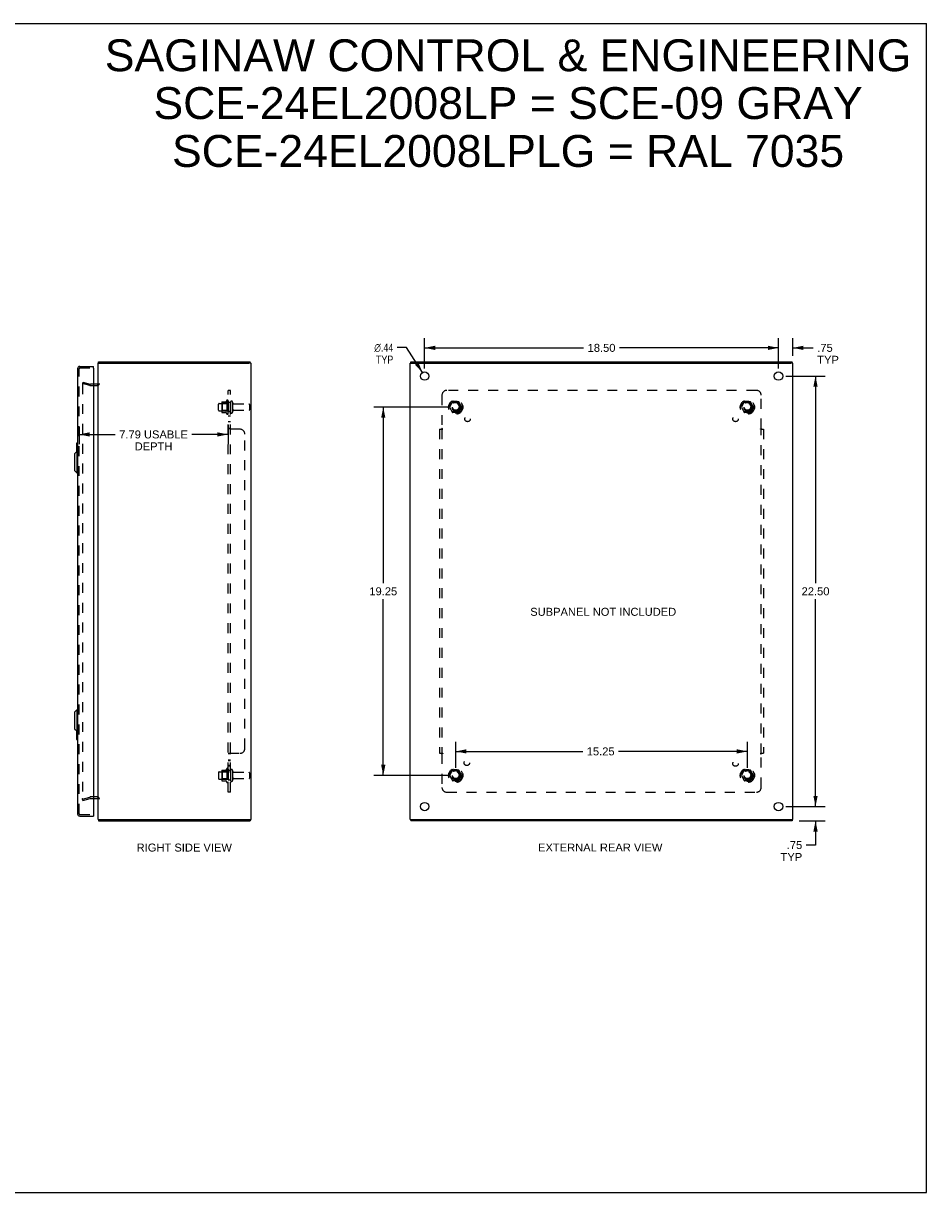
# Model space of a CAD drawing. Header units: inches. Extents: x 0 to 94.4, y 0 to 61.1.
# Tile 3 of 3: x 47.2 to 94.4, y 0 to 61.1. Entities that reach past the tile are written whole.
import ezdxf

# ---------------------------------------------------------------- set-up
doc = ezdxf.new("R2010")
doc.units = ezdxf.units.IN
doc.header["$LTSCALE"] = 5.194444
doc.header["$MEASUREMENT"] = 0
doc.linetypes.add('HIDDEN', pattern=[0.2, 0.1, -0.1])
doc.layers.get('0').update_dxf_attribs({"linetype": 'CONTINUOUS'})
for name, color, linetype in [('DEFAULT_2', 8, 'HIDDEN'), ('DIMENSIONS', 7, 'CONTINUOUS'), ('DOOR_ASSEMBLY', 7, 'CONTINUOUS'), ('SUBPANEL', 7, 'CONTINUOUS')]:
    doc.layers.add(name, color=color, linetype=linetype)
doc.styles.get("Standard").update_dxf_attribs({"font": 'arial.ttf'})
doc.styles.add('TEXTSTYLE_1', font='gdt', dxfattribs={"width": 0.8})
doc.dimstyles.new('DIMSTYLE_1', dxfattribs={"dimtxt": 0.416667, "dimasz": 0.555556, "dimexe": 0.09, "dimexo": 0.07, "dimgap": 0.0375, "dimtad": 0, "dimtih": 1, "dimtoh": 1, "dimzin": 4, "dimdsep": 46, "dimtxsty": 'Standard', "dimblk": '_FILLED', "dimblk1": '_FILLED', "dimblk2": '_FILLED', "dimcen": 0.09, "dimadec": 3, "dimazin": 1, "dimtfac": 1, "dimtdec": 3, "dimtofl": 0, "dimtmove": 0, "dimatfit": 3, "dimldrblk": '_FILLED', "dimfxl": 0, "dimtolj": 1, "dimtzin": 4, "dimarcsym": 0})
doc.dimstyles.new('DIMSTYLE_2', dxfattribs={"dimtxt": 0.416667, "dimasz": 0.555556, "dimexe": 0.09, "dimexo": 0.07, "dimgap": 0.09, "dimtad": 0, "dimtih": 1, "dimtoh": 1, "dimzin": 4, "dimdsep": 46, "dimtxsty": 'Standard', "dimblk": '_FILLED', "dimblk1": '_FILLED', "dimblk2": '_FILLED', "dimcen": 0.09, "dimadec": 3, "dimazin": 1, "dimtfac": 1, "dimtdec": 3, "dimtofl": 0, "dimtmove": 0, "dimatfit": 1, "dimldrblk": '_FILLED', "dimfxl": 0, "dimtolj": 1, "dimtzin": 4, "dimarcsym": 0})

# ---------------------------------------------------------------- blocks, each defined once
blk = doc.blocks.new('_FILLED')
at = {"color": 0, "linetype": 'ByBlock'}
blk.add_solid([(0, 0), (-1, 0.2), (-1, -0.2)], dxfattribs=at)
blk = doc.blocks.new('*D6')
at = {"layer": 'DIMENSIONS', "color": 2, "linetype": 'Continuous'}
for p, q in [((50.132, 40.006), (50.132, 39.127)), ((57.925, 40.13), (57.925, 39.127)), ((50.132, 39.627), (52.027, 39.627)), ((57.925, 39.627), (56.03, 39.627))]:
    blk.add_line(p, q, dxfattribs=at)
at = {"layer": 'DIMENSIONS', "color": 2, "linetype": 'Continuous', "xscale": 0.5555555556, "yscale": 0.5555555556, "zscale": 0.5555555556, "rotation": 180}
blk.add_blockref('_FILLED', (50.132, 39.627), dxfattribs=at)
at = {"layer": 'DIMENSIONS', "color": 2, "linetype": 'Continuous', "xscale": 0.5555555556, "yscale": 0.5555555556, "zscale": 0.5555555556}
blk.add_blockref('_FILLED', (57.925, 39.627), dxfattribs=at)
at = {"layer": 'DIMENSIONS', "color": 2, "linetype": 'Continuous', "insert": (54.028, 39.836), "char_height": 0.41667, "width": 3.58581, "attachment_point": 2, "line_spacing_factor": 0.9}
blk.add_mtext('7.79 USABLE\\PDEPTH', dxfattribs=at)
blk = doc.blocks.new('*D7')
at = {"layer": 'DIMENSIONS', "color": 2, "linetype": 'Continuous'}
for p, q in [((86.7, 43.068), (86.7, 44.652)), ((87.45, 43.743), (87.45, 44.652)), ((86.7, 44.152), (85.589, 44.152)), ((87.45, 44.152), (88.518, 44.152))]:
    blk.add_line(p, q, dxfattribs=at)
at = {"layer": 'DIMENSIONS', "color": 2, "linetype": 'Continuous', "xscale": 0.5555555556, "yscale": 0.5555555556, "zscale": 0.5555555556}
blk.add_blockref('_FILLED', (86.7, 44.152), dxfattribs=at)
at = {"layer": 'DIMENSIONS', "color": 2, "linetype": 'Continuous', "xscale": 0.5555555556, "yscale": 0.5555555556, "zscale": 0.5555555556, "rotation": 180}
blk.add_blockref('_FILLED', (87.45, 44.152), dxfattribs=at)
at = {"layer": 'DIMENSIONS', "color": 2, "linetype": 'Continuous', "insert": (88.726, 44.361), "char_height": 0.4167, "width": 1.12918, "attachment_point": 1, "line_spacing_factor": 0.9}
blk.add_mtext('.75\\PTYP', dxfattribs=at)
blk = doc.blocks.new('*D8')
at = {"layer": 'DIMENSIONS', "color": 2, "linetype": 'Continuous'}
for p, q in [((88.636, 20.179), (88.636, 21.29)), ((87.089, 20.179), (89.136, 20.179)), ((87.776, 19.429), (89.136, 19.429)), ((88.636, 19.429), (88.636, 18.166)), ((88.636, 18.166), (88.149, 18.166))]:
    blk.add_line(p, q, dxfattribs=at)
at = {"layer": 'DIMENSIONS', "color": 2, "linetype": 'Continuous', "xscale": 0.5555555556, "yscale": 0.5555555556, "zscale": 0.5555555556}
for p, rotation in [((88.636, 20.179), 270), ((88.636, 19.429), 90)]:
    blk.add_blockref('_FILLED', p, dxfattribs=dict(at, rotation=rotation))
at = {"layer": 'DIMENSIONS', "color": 2, "linetype": 'Continuous', "insert": (87.941, 18.375), "char_height": 0.4167, "width": 1.12918, "attachment_point": 3, "line_spacing_factor": 0.9}
blk.add_mtext('.75\\PTYP', dxfattribs=at)
blk = doc.blocks.new('*D9')
at = {"layer": 'DIMENSIONS', "color": 2, "linetype": 'Continuous'}
for p, q in [((68.2, 43.068), (68.2, 44.652)), ((86.7, 43.068), (86.7, 44.652)), ((68.2, 44.152), (76.514, 44.152)), ((86.7, 44.152), (78.387, 44.152))]:
    blk.add_line(p, q, dxfattribs=at)
at = {"layer": 'DIMENSIONS', "color": 2, "linetype": 'Continuous', "xscale": 0.5555555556, "yscale": 0.5555555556, "zscale": 0.5555555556, "rotation": 180}
blk.add_blockref('_FILLED', (68.2, 44.152), dxfattribs=at)
at = {"layer": 'DIMENSIONS', "color": 2, "linetype": 'Continuous', "xscale": 0.5555555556, "yscale": 0.5555555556, "zscale": 0.5555555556}
blk.add_blockref('_FILLED', (86.7, 44.152), dxfattribs=at)
at = {"layer": 'DIMENSIONS', "color": 2, "linetype": 'Continuous', "insert": (77.45, 44.361), "char_height": 0.4167, "width": 1.45601, "attachment_point": 2, "line_spacing_factor": 0.9}
blk.add_mtext('18.50', dxfattribs=at)
blk = doc.blocks.new('*D10')
at = {"layer": 'DIMENSIONS', "color": 2, "linetype": 'Continuous'}
for p, q in [((87.089, 42.679), (89.136, 42.679)), ((88.636, 42.679), (88.636, 31.845)), ((88.636, 20.179), (88.636, 31.012)), ((87.089, 20.179), (89.136, 20.179))]:
    blk.add_line(p, q, dxfattribs=at)
at = {"layer": 'DIMENSIONS', "color": 2, "linetype": 'Continuous', "xscale": 0.5555555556, "yscale": 0.5555555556, "zscale": 0.5555555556}
for p, rotation in [((88.636, 42.679), 90), ((88.636, 20.179), 270)]:
    blk.add_blockref('_FILLED', p, dxfattribs=dict(at, rotation=rotation))
at = {"layer": 'DIMENSIONS', "color": 2, "linetype": 'Continuous', "insert": (88.636, 31.637), "char_height": 0.4167, "width": 1.45601, "attachment_point": 2, "line_spacing_factor": 0.9}
blk.add_mtext('22.50', dxfattribs=at)
blk = doc.blocks.new('*D11')
at = {"layer": 'DIMENSIONS', "color": 2, "linetype": 'Continuous'}
for p, q in [((67.256, 44.164), (66.77, 44.164)), ((68.083, 42.863), (67.256, 44.164))]:
    blk.add_line(p, q, dxfattribs=at)
at = {"layer": 'DIMENSIONS', "color": 2, "linetype": 'Continuous', "xscale": 0.5555555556, "yscale": 0.5555555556, "zscale": 0.5555555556, "rotation": 302.4569621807}
blk.add_blockref('_FILLED', (68.083, 42.863), dxfattribs=at)
at = {"layer": 'DIMENSIONS', "color": 2, "linetype": 'Continuous', "insert": (66.561, 44.372), "char_height": 0.41667, "width": 1.36411, "attachment_point": 3, "line_spacing_factor": 0.9, "style": 'TEXTSTYLE_1'}
blk.add_mtext('{\\fgdt;n}\\fArial;.44\\PTYP', dxfattribs=at)
blk = doc.blocks.new('*D12')
at = {"layer": 'DIMENSIONS', "color": 2, "linetype": 'Continuous'}
for p, q in [((69.436, 41.054), (65.538, 41.054)), ((66.038, 41.054), (66.038, 31.845)), ((66.038, 21.804), (66.038, 31.012)), ((69.436, 21.804), (65.538, 21.804))]:
    blk.add_line(p, q, dxfattribs=at)
at = {"layer": 'DIMENSIONS', "color": 2, "linetype": 'Continuous', "xscale": 0.5555555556, "yscale": 0.5555555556, "zscale": 0.5555555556}
for p, rotation in [((66.038, 41.054), 90), ((66.038, 21.804), 270)]:
    blk.add_blockref('_FILLED', p, dxfattribs=dict(at, rotation=rotation))
at = {"layer": 'DIMENSIONS', "color": 2, "linetype": 'Continuous', "insert": (66.038, 31.637), "char_height": 0.4167, "width": 1.45601, "attachment_point": 2, "line_spacing_factor": 0.9}
blk.add_mtext('19.25', dxfattribs=at)
blk = doc.blocks.new('*D13')
at = {"layer": 'DIMENSIONS', "color": 2, "linetype": 'Continuous'}
for p, q in [((69.825, 22.193), (69.825, 23.561)), ((85.075, 22.193), (85.075, 23.561)), ((69.825, 23.061), (76.466, 23.061)), ((85.075, 23.061), (78.339, 23.061))]:
    blk.add_line(p, q, dxfattribs=at)
at = {"layer": 'DIMENSIONS', "color": 2, "linetype": 'Continuous', "xscale": 0.5555555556, "yscale": 0.5555555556, "zscale": 0.5555555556, "rotation": 180}
blk.add_blockref('_FILLED', (69.825, 23.061), dxfattribs=at)
at = {"layer": 'DIMENSIONS', "color": 2, "linetype": 'Continuous', "xscale": 0.5555555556, "yscale": 0.5555555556, "zscale": 0.5555555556}
blk.add_blockref('_FILLED', (85.075, 23.061), dxfattribs=at)
at = {"layer": 'DIMENSIONS', "color": 2, "linetype": 'Continuous', "insert": (77.403, 23.269), "char_height": 0.4167, "width": 1.45601, "attachment_point": 2, "line_spacing_factor": 0.9}
blk.add_mtext('15.25', dxfattribs=at)

msp = doc.modelspace()

# ---------------------------------------------------------------- linework, layer by layer
at = {"color": 7, "linetype": 'Continuous'}
for p, q in [((0, 61.111), (94.444, 61.111)), ((94.444, 0), (94.444, 61.111)), ((51.148, 43.354), (51.148, 43.429)), ((59.072, 43.354), (59.072, 43.429)), ((67.483, 43.354), (67.483, 43.429)), ((87.417, 43.354), (87.417, 43.429)), ((51.125, 43.354), (51.237, 43.354)), ((59.122, 43.354), (59.02, 43.354)), ((67.453, 43.354), (67.558, 43.354)), ((87.448, 43.354), (87.342, 43.354)), ((51.125, 19.504), (51.237, 19.504)), ((51.148, 19.504), (51.148, 19.429)), ((59.02, 19.504), (59.122, 19.504)), ((59.072, 19.504), (59.072, 19.429)), ((67.453, 19.504), (67.558, 19.504)), ((67.483, 19.504), (67.483, 19.429)), ((87.342, 19.504), (87.448, 19.504)), ((87.417, 19.504), (87.417, 19.429)), ((0, 0), (94.444, 0))]:
    msp.add_line(p, q, dxfattribs=at)
at = {"color": 3, "linetype": 'Continuous'}
for p, q in [((51.148, 43.429), (59.072, 43.429)), ((67.483, 43.429), (87.417, 43.429)), ((51.125, 19.504), (51.125, 43.354)), ((51.237, 43.354), (59.015, 43.354)), ((59.122, 43.354), (59.125, 43.354)), ((59.125, 19.504), (59.125, 43.354)), ((67.45, 19.504), (67.45, 43.354)), ((67.45, 43.354), (67.453, 43.354)), ((67.56, 43.354), (87.34, 43.354)), ((87.448, 43.354), (87.45, 43.354)), ((87.45, 19.504), (87.45, 43.354)), ((51.083, 42.254), (50.882, 42.254)), ((50.882, 20.604), (51.083, 20.604)), ((51.148, 19.429), (59.072, 19.429)), ((51.237, 19.504), (59.015, 19.504)), ((59.122, 19.504), (59.125, 19.504)), ((67.45, 19.504), (67.453, 19.504)), ((87.417, 19.429), (67.483, 19.429)), ((67.56, 19.504), (87.34, 19.504)), ((87.448, 19.504), (87.45, 19.504))]:
    msp.add_line(p, q, dxfattribs=at)
for centre in [(68.2, 42.679), (86.7, 42.679), (68.2, 20.179), (86.7, 20.179)]:
    msp.add_circle(centre, 0.219, dxfattribs=at)
for centre, start, end in [((51.083, 42.296), 270, 360), ((51.083, 20.562), 0, 90)]:
    msp.add_arc(centre, 0.042, start, end, dxfattribs=at)
at = {"layer": 'DEFAULT_2', "color": 8, "linetype": 'HIDDEN'}
for p, q in [((50.332, 42.358), (50.312, 42.286)), ((50.698, 42.182), (50.312, 42.286)), ((50.312, 42.258), (50.312, 42.256)), ((50.312, 42.256), (50.312, 20.601)), ((50.332, 42.276), (50.331, 42.276)), ((50.332, 42.358), (50.718, 42.255)), ((50.882, 42.254), (50.724, 42.254)), ((50.724, 42.179), (51.083, 42.179)), ((57.425, 40.896), (57.425, 41.211)), ((57.455, 41.241), (58.05, 41.241)), ((57.589, 41.309), (57.589, 40.798)), ((57.609, 41.237), (57.589, 41.257)), ((57.599, 41.331), (57.827, 41.331)), ((57.609, 41.237), (57.609, 40.87)), ((57.905, 41.237), (57.609, 41.237)), ((57.855, 41.409), (57.855, 40.698)), ((57.905, 41.237), (57.925, 41.257)), ((57.905, 41.237), (57.905, 40.87)), ((57.925, 41.388), (57.925, 40.72)), ((58.05, 41.311), (58.05, 40.796)), ((58.16, 41.311), (58.16, 40.796)), ((58.222, 41.219), (59.02, 41.219)), ((59.05, 41.189), (59.05, 40.919)), ((69.662, 41.326), (69.508, 41.059)), ((69.508, 41.049), (69.662, 40.781)), ((69.98, 41.331), (69.671, 41.331)), ((70.143, 41.059), (69.988, 41.326)), ((69.988, 40.781), (70.143, 41.049)), ((84.912, 41.326), (84.758, 41.059)), ((84.758, 41.049), (84.912, 40.781)), ((85.23, 41.331), (84.921, 41.331)), ((85.393, 41.059), (85.238, 41.326)), ((85.238, 40.781), (85.393, 41.049)), ((57.455, 40.866), (58.05, 40.866)), ((57.609, 40.87), (57.589, 40.85)), ((57.599, 40.776), (57.827, 40.776)), ((57.905, 40.87), (57.609, 40.87)), ((57.905, 40.87), (57.925, 40.85)), ((58.222, 40.889), (59.02, 40.889)), ((69.98, 40.776), (69.671, 40.776)), ((85.23, 40.776), (84.921, 40.776)), ((57.589, 22.059), (57.589, 21.548)), ((57.609, 21.987), (57.589, 22.007)), ((57.599, 22.081), (57.827, 22.081)), ((57.855, 22.159), (57.855, 21.448)), ((57.905, 21.987), (57.925, 22.007)), ((57.925, 22.138), (57.925, 21.47)), ((58.05, 22.061), (58.05, 21.546)), ((58.16, 22.061), (58.16, 21.546)), ((69.662, 22.076), (69.508, 21.809)), ((69.98, 22.081), (69.671, 22.081)), ((70.143, 21.809), (69.988, 22.076)), ((84.912, 22.076), (84.758, 21.809)), ((85.23, 22.081), (84.921, 22.081)), ((85.393, 21.809), (85.238, 22.076)), ((57.425, 21.961), (57.425, 21.646)), ((57.455, 21.991), (58.05, 21.991)), ((57.455, 21.616), (58.05, 21.616)), ((57.609, 21.62), (57.589, 21.6)), ((57.599, 21.526), (57.827, 21.526)), ((57.905, 21.987), (57.609, 21.987)), ((57.609, 21.987), (57.609, 21.62)), ((57.905, 21.62), (57.609, 21.62)), ((57.905, 21.987), (57.905, 21.62)), ((57.905, 21.62), (57.925, 21.6)), ((58.222, 21.969), (59.02, 21.969)), ((58.222, 21.639), (59.02, 21.639)), ((59.05, 21.939), (59.05, 21.669)), ((69.508, 21.799), (69.662, 21.531)), ((69.98, 21.526), (69.671, 21.526)), ((69.988, 21.531), (70.143, 21.799)), ((84.758, 21.799), (84.912, 21.531)), ((85.23, 21.526), (84.921, 21.526)), ((85.238, 21.531), (85.393, 21.799)), ((50.312, 20.572), (50.698, 20.675)), ((50.332, 20.499), (50.312, 20.572)), ((50.332, 20.499), (50.718, 20.603)), ((51.083, 20.679), (50.724, 20.679)), ((50.724, 20.604), (50.882, 20.604))]:
    msp.add_line(p, q, dxfattribs=at)
for points in [[(50.331, 42.276), (50.329, 42.276), (50.328, 42.276), (50.326, 42.275), (50.324, 42.274), (50.323, 42.274), (50.321, 42.273), (50.32, 42.272), (50.318, 42.271), (50.317, 42.269), (50.316, 42.268), (50.315, 42.266), (50.314, 42.265), (50.314, 42.263), (50.313, 42.261), (50.313, 42.26), (50.312, 42.258)], [(50.336, 42.275), (50.335, 42.276), (50.333, 42.276), (50.332, 42.276)], [(50.312, 20.601), (50.312, 20.6), (50.313, 20.598), (50.313, 20.596), (50.314, 20.594), (50.314, 20.593), (50.315, 20.591)], [(50.332, 20.581), (50.331, 20.581), (50.329, 20.581), (50.328, 20.582), (50.326, 20.582), (50.324, 20.583), (50.323, 20.584), (50.321, 20.585), (50.32, 20.586), (50.318, 20.587), (50.317, 20.588), (50.316, 20.589), (50.315, 20.591)], [(50.336, 20.582), (50.335, 20.582), (50.333, 20.581), (50.332, 20.581)]]:
    msp.add_lwpolyline(points, dxfattribs=at)
for centre, radius in [((69.825, 41.054), 0.372), ((69.825, 41.054), 0.356), ((69.825, 41.054), 0.312), ((69.825, 41.054), 0.204), ((69.825, 41.054), 0.188), ((69.825, 41.054), 0.183), ((69.825, 41.054), 0.165), ((85.075, 41.054), 0.372), ((85.075, 41.054), 0.356), ((85.075, 41.054), 0.312), ((85.075, 41.054), 0.204), ((85.075, 41.054), 0.188), ((85.075, 41.054), 0.183), ((85.075, 41.054), 0.165), ((69.825, 21.804), 0.372), ((69.825, 21.804), 0.356), ((69.825, 21.804), 0.312), ((69.825, 21.804), 0.204), ((85.075, 21.804), 0.372), ((85.075, 21.804), 0.356), ((85.075, 21.804), 0.312), ((85.075, 21.804), 0.204), ((69.825, 21.804), 0.188), ((69.825, 21.804), 0.183), ((69.825, 21.804), 0.165), ((85.075, 21.804), 0.188), ((85.075, 21.804), 0.183), ((85.075, 21.804), 0.165)]:
    msp.add_circle(centre, radius, dxfattribs=at)
for centre, radius, start, end in [((50.724, 42.279), 0.1, 255, 270), ((50.724, 42.279), 0.025, 255, 270), ((51.083, 42.296), 0.117, 270, 360), ((57.455, 41.211), 0.03, 90, 180), ((57.599, 41.321), 0.01, 90, 174.80617), ((57.73, 41.309), 0.141, 174.79195, 180), ((57.808, 41.341), 0.01, 270, 336.03207), ((58.455, 41.054), 0.698, 149.33687, 156.03207), ((57.887, 41.388), 0.0384, 0, 145.55034), ((58.105, 41.311), 0.055, 0, 180), ((58.222, 41.281), 0.0625, 180, 270), ((59.02, 41.189), 0.03, 0, 90), ((69.516, 41.054), 0.01, 150.01268, 209.98829), ((69.671, 41.321), 0.01, 90.01235, 149.98915), ((69.98, 41.321), 0.01, 30.01204, 89.98872), ((70.134, 41.054), 0.01, 330.01268, 29.98829), ((84.766, 41.054), 0.01, 150.01268, 209.98829), ((84.921, 41.321), 0.01, 90.01235, 149.98915), ((85.23, 41.321), 0.01, 30.01204, 89.98872), ((85.384, 41.054), 0.01, 330.01268, 29.98829), ((57.455, 40.896), 0.03, 180, 270), ((57.73, 40.798), 0.141, 180, 185.20805), ((57.599, 40.786), 0.01, 185.19383, 270), ((57.808, 40.766), 0.01, 23.96793, 90), ((58.455, 41.054), 0.698, 203.96793, 210.66313), ((57.887, 40.72), 0.0384, 214.44966, 360), ((58.105, 40.796), 0.055, 180, 360), ((58.222, 40.826), 0.0625, 90, 180), ((59.02, 40.919), 0.03, 270, 360), ((69.671, 40.786), 0.01, 210.01204, 269.98872), ((69.98, 40.786), 0.01, 270.01235, 329.98915), ((84.921, 40.786), 0.01, 210.01204, 269.98872), ((85.23, 40.786), 0.01, 270.01235, 329.98915), ((57.599, 22.071), 0.01, 90, 174.80617), ((57.73, 22.059), 0.141, 174.79195, 180), ((57.808, 22.091), 0.01, 270, 336.03207), ((58.455, 21.804), 0.698, 149.33687, 156.03207), ((57.887, 22.138), 0.0384, 0, 145.55034), ((58.105, 22.061), 0.055, 0, 180), ((58.222, 22.031), 0.0625, 180, 270), ((69.671, 22.071), 0.01, 90.01235, 149.98915), ((69.98, 22.071), 0.01, 30.01204, 89.98872), ((84.921, 22.071), 0.01, 90.01235, 149.98915), ((85.23, 22.071), 0.01, 30.01204, 89.98872), ((57.455, 21.961), 0.03, 90, 180), ((57.455, 21.646), 0.03, 180, 270), ((57.73, 21.548), 0.141, 180, 185.20805), ((57.599, 21.536), 0.01, 185.19383, 270), ((57.808, 21.516), 0.01, 23.96793, 90), ((58.455, 21.804), 0.698, 203.96793, 210.66313), ((57.887, 21.47), 0.0384, 214.44966, 360), ((58.105, 21.546), 0.055, 180, 360), ((58.222, 21.576), 0.0625, 90, 180), ((59.02, 21.939), 0.03, 0, 90), ((59.02, 21.669), 0.03, 270, 360), ((69.516, 21.804), 0.01, 150.01268, 209.98829), ((69.671, 21.536), 0.01, 210.01204, 269.98872), ((69.98, 21.536), 0.01, 270.01235, 329.98915), ((70.134, 21.804), 0.01, 330.01268, 29.98829), ((84.766, 21.804), 0.01, 150.01268, 209.98829), ((84.921, 21.536), 0.01, 210.01204, 269.98872), ((85.23, 21.536), 0.01, 270.01235, 329.98915), ((85.384, 21.804), 0.01, 330.01268, 29.98829), ((50.724, 20.579), 0.1, 90, 105), ((50.724, 20.579), 0.025, 90, 105), ((51.083, 20.562), 0.117, 0, 90)]:
    msp.add_arc(centre, radius, start, end, dxfattribs=at)
at = {"layer": 'DOOR_ASSEMBLY', "color": 3, "linetype": 'Continuous'}
for p, q in [((50.057, 43.062), (50.057, 19.796)), ((50.174, 43.179), (50.882, 43.179)), ((50.882, 43.089), (50.882, 19.769)), ((50.174, 19.679), (50.882, 19.679))]:
    msp.add_line(p, q, dxfattribs=at)
at = {"layer": 'DOOR_ASSEMBLY', "color": 8, "linetype": 'HIDDEN'}
for p, q in [((50.132, 19.796), (50.132, 43.062)), ((50.174, 43.104), (50.867, 43.104)), ((50.174, 19.754), (50.867, 19.754))]:
    msp.add_line(p, q, dxfattribs=at)
at = {"layer": 'DOOR_ASSEMBLY', "color": 7, "linetype": 'Continuous'}
for p, q in [((50.882, 43.104), (50.867, 43.104)), ((50.882, 43.104), (50.882, 43.179)), ((49.997, 39.164), (49.997, 38.709)), ((50.012, 39.179), (50.057, 39.179)), ((49.899, 38.612), (50.018, 38.73)), ((49.899, 38.612), (49.899, 37.746)), ((50.018, 38.73), (50.018, 37.627)), ((50.018, 38.73), (50.057, 38.73)), ((50.044, 39.079), (50.044, 38.73)), ((49.899, 37.746), (50.018, 37.627)), ((50.018, 37.627), (50.057, 37.627)), ((49.899, 25.112), (50.018, 25.23)), ((49.899, 25.112), (49.899, 24.246)), ((50.018, 25.23), (50.057, 25.23)), ((50.018, 25.23), (50.018, 24.127)), ((49.899, 24.246), (50.018, 24.127)), ((49.997, 24.148), (49.997, 23.694)), ((50.018, 24.127), (50.057, 24.127)), ((50.044, 24.127), (50.044, 23.779)), ((50.012, 23.679), (50.057, 23.679)), ((50.867, 19.754), (50.882, 19.754)), ((50.882, 19.754), (50.882, 19.679))]:
    msp.add_line(p, q, dxfattribs=at)
for points in [[(50.042, 39.115), (50.042, 39.109), (50.043, 39.103), (50.043, 39.097), (50.043, 39.091), (50.043, 39.085), (50.044, 39.079)], [(50.044, 23.779), (50.043, 23.772), (50.043, 23.766), (50.043, 23.76), (50.043, 23.754), (50.042, 23.748), (50.042, 23.742)]]:
    msp.add_lwpolyline(points, dxfattribs=at)
at = {"layer": 'DOOR_ASSEMBLY', "color": 3, "linetype": 'Continuous'}
for centre, radius, start, end in [((50.174, 43.062), 0.117, 90, 180), ((50.867, 43.089), 0.015, 0, 90), ((50.174, 19.796), 0.117, 180, 270), ((50.867, 19.769), 0.015, 270, 360)]:
    msp.add_arc(centre, radius, start, end, dxfattribs=at)
at = {"layer": 'DOOR_ASSEMBLY', "color": 8, "linetype": 'HIDDEN'}
for centre, start, end in [((50.174, 43.062), 90, 180), ((50.174, 19.796), 180, 270)]:
    msp.add_arc(centre, 0.042, start, end, dxfattribs=at)
at = {"layer": 'DOOR_ASSEMBLY', "color": 7, "linetype": 'Continuous'}
for centre, start, end in [((50.012, 39.164), 90, 180), ((50.042, 39.164), 0, 90), ((50.012, 23.694), 180, 270), ((50.042, 23.694), 270, 360)]:
    msp.add_arc(centre, 0.015, start, end, dxfattribs=at)
at = {"layer": 'SUBPANEL', "color": 8, "linetype": 'HIDDEN'}
for p, q in [((57.925, 20.929), (57.925, 41.929)), ((58.05, 41.929), (57.925, 41.929)), ((58.05, 20.929), (58.05, 41.929)), ((69.106, 41.679), (69.106, 39.933)), ((85.544, 41.929), (69.356, 41.929)), ((85.794, 39.933), (85.794, 41.679)), ((58.05, 41.304), (57.925, 41.304)), ((58.05, 40.804), (57.925, 40.804)), ((58.05, 40.575), (57.925, 40.575)), ((58.05, 40.294), (57.925, 40.294)), ((58.05, 39.933), (57.925, 39.933)), ((57.953, 39.91), (57.95, 39.912)), ((58.55, 39.897), (57.979, 39.897)), ((58.065, 39.917), (58.063, 39.918)), ((68.981, 39.897), (68.981, 22.96)), ((68.981, 39.897), (69.147, 39.897)), ((69.104, 39.931), (69.106, 39.933)), ((69.106, 39.897), (69.106, 22.96)), ((85.753, 39.897), (85.919, 39.897)), ((85.794, 22.96), (85.794, 39.897)), ((85.919, 39.897), (85.919, 22.96)), ((58.8, 23.21), (58.8, 39.647)), ((57.925, 22.926), (57.925, 22.925)), ((58.05, 22.925), (57.925, 22.925)), ((57.939, 22.94), (57.936, 22.939)), ((57.971, 22.955), (57.968, 22.953)), ((57.975, 22.957), (57.973, 22.956)), ((57.979, 22.96), (57.977, 22.959)), ((57.979, 22.96), (58.55, 22.96)), ((58.05, 22.926), (58.05, 22.925)), ((58.053, 22.931), (58.052, 22.93)), ((58.072, 22.946), (58.07, 22.945)), ((58.075, 22.96), (58.076, 22.959)), ((68.981, 22.96), (69.147, 22.96)), ((69.106, 22.925), (69.106, 21.179)), ((69.125, 22.937), (69.119, 22.934)), ((85.753, 22.96), (85.919, 22.96)), ((85.796, 22.927), (85.794, 22.925)), ((85.794, 21.179), (85.794, 22.925)), ((58.05, 22.599), (57.925, 22.599)), ((58.05, 22.563), (57.925, 22.563)), ((58.05, 22.318), (57.925, 22.318)), ((58.05, 22.282), (57.925, 22.282)), ((58.05, 22.054), (57.925, 22.054)), ((58.05, 21.554), (57.925, 21.554)), ((58.05, 20.929), (57.925, 20.929)), ((69.356, 20.929), (85.544, 20.929))]:
    msp.add_line(p, q, dxfattribs=at)
for points in [[(57.939, 39.917), (57.936, 39.918), (57.934, 39.92), (57.931, 39.922), (57.93, 39.923), (57.928, 39.925), (57.927, 39.926), (57.926, 39.928), (57.925, 39.929), (57.925, 39.931), (57.925, 39.932), (57.925, 39.933)], [(57.944, 39.914), (57.941, 39.916), (57.939, 39.917), (57.936, 39.918), (57.934, 39.92), (57.931, 39.922)], [(57.95, 39.912), (57.947, 39.913), (57.944, 39.914)], [(57.979, 39.897), (57.977, 39.899), (57.975, 39.9), (57.973, 39.901), (57.971, 39.902), (57.968, 39.904), (57.966, 39.905), (57.963, 39.906), (57.96, 39.908), (57.953, 39.91)], [(57.979, 39.897), (57.977, 39.899), (57.975, 39.9), (57.973, 39.901), (57.971, 39.902), (57.968, 39.904)], [(58.058, 39.921), (58.057, 39.922), (58.055, 39.924), (58.054, 39.925), (58.053, 39.926), (58.052, 39.927), (58.051, 39.928), (58.051, 39.93), (58.05, 39.931), (58.05, 39.932), (58.05, 39.933)], [(58.063, 39.918), (58.06, 39.92), (58.058, 39.921), (58.057, 39.922), (58.055, 39.924), (58.054, 39.925), (58.053, 39.926)], [(58.075, 39.897), (58.076, 39.899), (58.076, 39.9), (58.076, 39.901), (58.076, 39.903), (58.076, 39.904), (58.075, 39.905), (58.075, 39.906), (58.074, 39.908), (58.074, 39.909), (58.073, 39.91), (58.072, 39.911), (58.07, 39.912), (58.069, 39.913), (58.068, 39.915), (58.066, 39.916), (58.065, 39.917)], [(58.072, 39.911), (58.07, 39.912), (58.069, 39.913), (58.068, 39.915), (58.066, 39.916)], [(58.075, 39.897), (58.076, 39.899), (58.076, 39.9), (58.076, 39.901)], [(69.068, 39.897), (69.07, 39.899), (69.071, 39.9), (69.073, 39.901), (69.075, 39.902), (69.076, 39.904), (69.078, 39.905), (69.079, 39.906), (69.081, 39.908), (69.082, 39.909), (69.084, 39.91), (69.085, 39.912), (69.086, 39.913), (69.088, 39.914), (69.093, 39.92)], [(69.093, 39.92), (69.095, 39.922), (69.097, 39.923), (69.098, 39.925), (69.1, 39.926), (69.101, 39.928), (69.103, 39.929), (69.104, 39.931)], [(69.121, 39.922), (69.119, 39.924), (69.118, 39.925), (69.116, 39.926), (69.114, 39.927), (69.112, 39.928), (69.11, 39.93), (69.109, 39.931), (69.108, 39.932), (69.106, 39.933)], [(69.147, 39.897), (69.147, 39.899), (69.146, 39.9), (69.146, 39.901), (69.145, 39.903), (69.144, 39.904), (69.143, 39.905), (69.143, 39.906), (69.142, 39.908), (69.141, 39.909), (69.139, 39.91), (69.138, 39.911), (69.137, 39.912), (69.135, 39.913), (69.134, 39.915), (69.132, 39.916), (69.131, 39.917), (69.129, 39.918), (69.127, 39.919), (69.125, 39.92), (69.121, 39.922)], [(85.753, 39.897), (85.754, 39.899), (85.754, 39.9), (85.755, 39.901), (85.755, 39.903), (85.756, 39.904), (85.757, 39.905), (85.758, 39.906), (85.759, 39.908), (85.76, 39.909), (85.761, 39.91), (85.762, 39.911), (85.764, 39.912), (85.765, 39.913), (85.767, 39.915), (85.768, 39.916), (85.77, 39.917), (85.772, 39.918), (85.773, 39.919), (85.775, 39.92)], [(85.775, 39.92), (85.779, 39.922), (85.781, 39.924), (85.783, 39.925), (85.785, 39.926), (85.787, 39.927), (85.788, 39.928), (85.79, 39.93), (85.791, 39.931), (85.793, 39.932), (85.794, 39.933)], [(85.805, 39.922), (85.804, 39.923), (85.802, 39.925), (85.801, 39.926), (85.799, 39.928), (85.798, 39.929), (85.796, 39.931), (85.794, 39.933)], [(85.813, 39.914), (85.809, 39.918), (85.805, 39.922)], [(85.832, 39.897), (85.831, 39.899), (85.829, 39.9), (85.827, 39.901), (85.826, 39.902), (85.824, 39.904), (85.823, 39.905), (85.821, 39.906), (85.819, 39.908), (85.818, 39.909), (85.817, 39.91), (85.815, 39.912), (85.814, 39.913), (85.813, 39.914)], [(57.944, 22.943), (57.941, 22.942), (57.939, 22.94), (57.936, 22.939), (57.934, 22.937), (57.931, 22.936), (57.93, 22.934), (57.928, 22.932), (57.927, 22.931), (57.926, 22.929), (57.925, 22.928), (57.925, 22.927), (57.925, 22.926), (57.925, 22.925)], [(57.95, 22.946), (57.947, 22.944), (57.944, 22.943)], [(57.96, 22.949), (57.953, 22.947), (57.95, 22.946)], [(57.979, 22.96), (57.977, 22.959), (57.975, 22.957), (57.973, 22.956), (57.971, 22.955), (57.968, 22.953), (57.966, 22.952), (57.963, 22.951), (57.96, 22.949)], [(58.06, 22.937), (58.058, 22.936), (58.057, 22.935), (58.055, 22.934), (58.054, 22.933), (58.053, 22.931), (58.052, 22.93), (58.051, 22.929), (58.051, 22.928), (58.05, 22.927), (58.05, 22.926), (58.05, 22.925)], [(58.058, 22.936), (58.057, 22.935), (58.055, 22.934), (58.054, 22.933)], [(58.075, 22.96), (58.076, 22.959), (58.076, 22.957), (58.076, 22.956), (58.076, 22.955), (58.076, 22.953), (58.075, 22.952), (58.075, 22.951), (58.074, 22.95), (58.074, 22.949), (58.073, 22.947), (58.072, 22.946), (58.07, 22.945), (58.069, 22.944), (58.068, 22.943), (58.066, 22.942), (58.065, 22.94), (58.063, 22.939), (58.06, 22.937)], [(58.068, 22.943), (58.066, 22.942), (58.065, 22.94)], [(58.076, 22.957), (58.076, 22.956), (58.076, 22.955)], [(69.068, 22.96), (69.07, 22.959), (69.071, 22.957), (69.073, 22.956), (69.075, 22.955), (69.076, 22.953), (69.078, 22.952), (69.079, 22.951), (69.081, 22.949), (69.082, 22.948), (69.084, 22.947), (69.085, 22.946), (69.086, 22.944), (69.088, 22.943)], [(69.088, 22.943), (69.092, 22.939), (69.095, 22.936)], [(69.095, 22.936), (69.097, 22.934), (69.098, 22.932), (69.1, 22.931), (69.101, 22.929), (69.103, 22.928), (69.104, 22.927), (69.106, 22.925)], [(69.119, 22.934), (69.118, 22.933), (69.116, 22.931), (69.114, 22.93), (69.112, 22.929), (69.11, 22.928), (69.109, 22.927), (69.108, 22.926), (69.106, 22.925)], [(69.147, 22.96), (69.147, 22.959), (69.146, 22.957), (69.146, 22.956), (69.145, 22.955), (69.144, 22.953), (69.143, 22.952), (69.143, 22.951), (69.142, 22.95), (69.141, 22.949), (69.139, 22.947), (69.138, 22.946), (69.137, 22.945), (69.135, 22.944), (69.134, 22.943), (69.132, 22.942), (69.131, 22.94), (69.129, 22.939), (69.127, 22.938), (69.125, 22.937)], [(85.753, 22.96), (85.754, 22.959), (85.754, 22.957), (85.755, 22.956), (85.755, 22.955), (85.756, 22.953), (85.757, 22.952), (85.758, 22.951), (85.759, 22.95), (85.76, 22.949), (85.761, 22.947), (85.762, 22.946), (85.764, 22.945), (85.765, 22.944), (85.767, 22.943), (85.768, 22.942), (85.77, 22.94), (85.772, 22.939), (85.773, 22.938), (85.775, 22.937), (85.779, 22.935)], [(85.779, 22.935), (85.781, 22.934), (85.783, 22.933), (85.785, 22.931), (85.787, 22.93), (85.788, 22.929), (85.79, 22.928), (85.791, 22.927), (85.793, 22.926), (85.794, 22.925)], [(85.807, 22.937), (85.805, 22.936), (85.804, 22.934), (85.802, 22.932), (85.801, 22.931), (85.799, 22.929), (85.798, 22.928), (85.796, 22.927)], [(85.832, 22.96), (85.831, 22.959), (85.829, 22.957), (85.827, 22.956), (85.826, 22.955), (85.824, 22.953), (85.823, 22.952), (85.821, 22.951), (85.819, 22.949), (85.818, 22.948), (85.817, 22.947), (85.815, 22.946), (85.814, 22.944), (85.813, 22.943), (85.807, 22.937)]]:
    msp.add_lwpolyline(points, dxfattribs=at)
for centre, radius in [((69.825, 41.054), 0.25), ((85.075, 41.054), 0.25), ((70.444, 40.435), 0.141), ((84.456, 40.435), 0.141), ((69.825, 21.804), 0.25), ((70.405, 22.459), 0.141), ((84.456, 22.422), 0.141), ((85.075, 21.804), 0.25)]:
    msp.add_circle(centre, radius, dxfattribs=at)
for centre, start, end in [((69.356, 41.679), 90, 180), ((85.544, 41.679), 0, 90), ((58.55, 39.647), 0, 90), ((58.55, 23.21), 270, 360), ((69.356, 21.179), 180, 270), ((85.544, 21.179), 270, 360)]:
    msp.add_arc(centre, 0.25, start, end, dxfattribs=at)

# ---------------------------------------------------------------- texts
at = {"layer": 'DIMENSIONS', "color": 2, "linetype": 'Continuous', "attachment_point": 2, "line_spacing_factor": 0.9}
for s, insert, char_height, width in [('SAGINAW CONTROL & ENGINEERING\\PSCE-24EL2008LP = SCE-09 GRAY\\PSCE-24EL2008LPLG = RAL 7035', (72.562, 60.278), 1.66667, 42.09418), ('SUBPANEL NOT INCLUDED', (77.537, 30.565), 0.41667, 7.61927), ('RIGHT SIDE VIEW', (55.634, 18.243), 0.41667, 4.96902), ('EXTERNAL REAR VIEW', (77.38, 18.246), 0.41667, 6.48699)]:
    msp.add_mtext(s, dxfattribs=dict(at, insert=insert, char_height=char_height, width=width))

# ---------------------------------------------------------------- dimensions: what is measured, and where the dimension line sits
at = {"layer": 'DIMENSIONS', "color": 2, "linetype": 'Continuous'}
for base, p1, p2, angle, picture, middle in [((68.2, 44.152), (86.7, 42.998), (68.2, 42.998), 180, '*D9', (77.468, 44.15)), ((88.636, 20.179), (87.019, 42.679), (87.019, 20.179), 270, '*D10', (88.63, 31.426)), ((66.038, 21.804), (69.506, 41.054), (69.506, 21.804), 270, '*D12', (66.058, 31.426))]:
    dim = msp.add_linear_dim(base=base, p1=p1, p2=p2, angle=angle, dimstyle='DIMSTYLE_1', dxfattribs=at)
    dim.commit()
    dim.dimension.update_dxf_attribs({"geometry": picture, "text_midpoint": middle, "dimtype": 160})
for base, p1, p2, angle, text, picture, middle in [((86.7, 44.152), (87.45, 44.722), (86.7, 42.998), 180, '<>\\PTYP', '*D7', (89.291, 43.84)), ((50.132, 39.627), (57.925, 40.2), (50.132, 39.057), 180, '<> USABLE\\PDEPTH', '*D6', (54.028, 39.315)), ((88.636, 20.179), (87.706, 19.429), (87.019, 20.179), 90, '<>\\PTYP', '*D8', (87.377, 17.854))]:
    dim = msp.add_linear_dim(base=base, p1=p1, p2=p2, angle=angle, text=text, dimstyle='DIMSTYLE_1', dxfattribs=at)
    dim.commit()
    dim.dimension.update_dxf_attribs({"geometry": picture, "text_midpoint": middle, "dimtype": 160})
dim = msp.add_diameter_dim_2p(p1=(68.083, 42.863), p2=(68.318, 42.494), text='%%c<>\\PTYP', dimstyle='DIMSTYLE_2', override={"dimpost": '<>'}, dxfattribs=at)
dim.commit()
dim.dimension.update_dxf_attribs({"geometry": '*D11', "text_midpoint": (65.879, 43.851), "dimtype": 163})
dim = msp.add_linear_dim(base=(85.075, 23.061), p1=(69.825, 22.123), p2=(85.075, 22.123), dimstyle='DIMSTYLE_1', dxfattribs=at)
dim.commit()
dim.dimension.update_dxf_attribs({"geometry": '*D13', "text_midpoint": (77.422, 23.059), "dimtype": 160})

doc.saveas('drawing.dxf')
